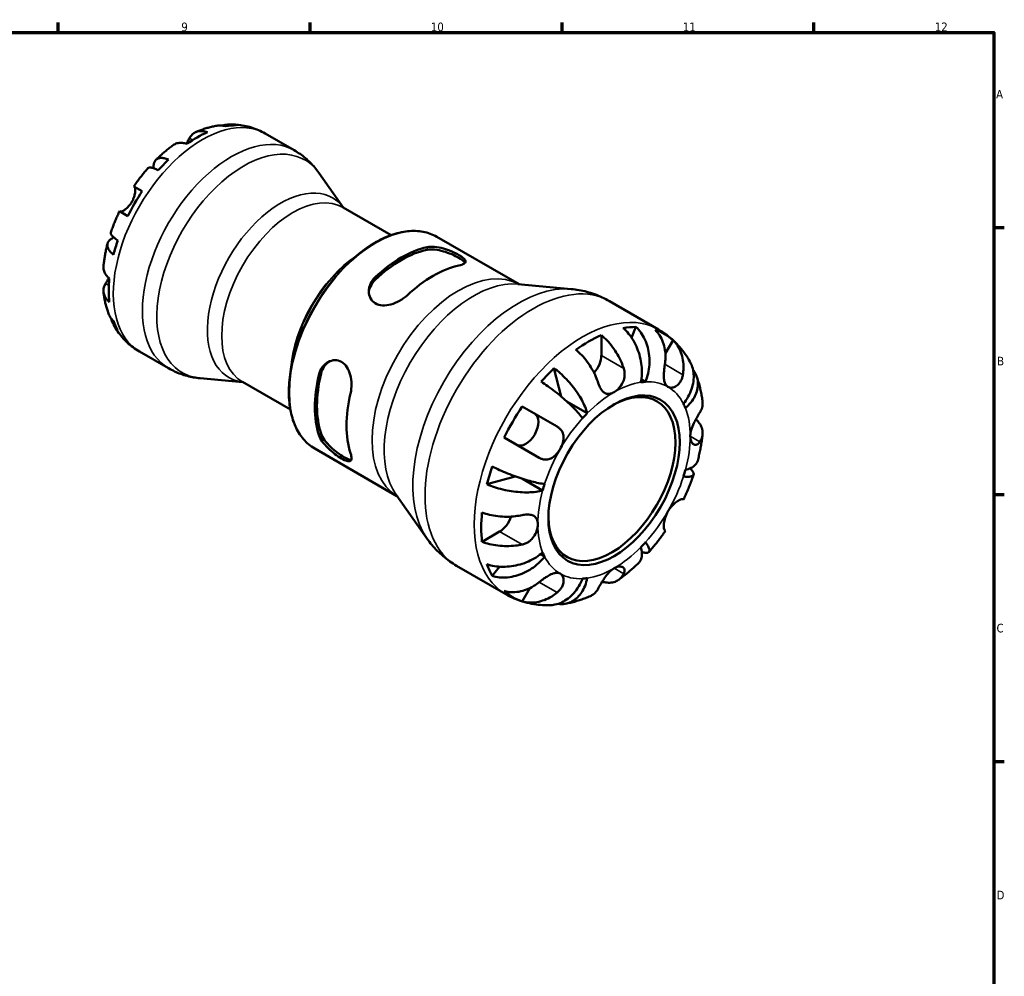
# Model space of a CAD drawing. Header units: millimetres. Extents: x 0 to 903, y -173 to 594.
# Tile 8 of 8: x 550 to 824, y 312 to 578. Entities that reach past the tile are written whole.
import ezdxf

# ---------------------------------------------------------------- set-up
doc = ezdxf.new("R2010")
doc.units = ezdxf.units.MM
for name, color, linetype, lineweight in [('Border (ANSI)', 7, 'Continuous', 70), ('Visible (ANSI)', 7, 'Continuous', 50), ('Visible Narrow (ANSI)', 7, 'Continuous', 35)]:
    doc.layers.add(name, color=color, linetype=linetype, lineweight=lineweight)
doc.styles.add('Note Text (ANSI)', font='tahoma.ttf')

# ---------------------------------------------------------------- blocks, each defined once
blk = doc.blocks.new('Borders Default Border')
at = {"layer": 'Border (ANSI)'}
for p, q in [((560.67, 574), (560.67, 576.8)), ((630.75, 574), (630.75, 576.8)), ((700.83, 574), (700.83, 576.8)), ((770.92, 574), (770.92, 576.8)), ((821, 519.75), (823.8, 519.75)), ((821, 445.5), (823.8, 445.5)), ((821, 371.25), (823.8, 371.25))]:
    blk.add_line(p, q, dxfattribs=at)
at = {"layer": 'Border (ANSI)', "flags": 128}
blk.add_lwpolyline([(20, 20), (20, 574), (821, 574), (821, 20), (20, 20)], dxfattribs=at)
at = {"layer": 'Border (ANSI)', "color": 5, "true_color": 0x0000ff, "char_height": 2.4, "attachment_point": 7, "style": 'Note Text (ANSI)'}
for s, insert in [('9', (594.92, 574.35)), ('10', (664.35, 574.35)), ('11', (734.43, 574.4)), ('12', (804.52, 574.4)), ('A', (821.58, 555.68)), ('B', (821.87, 481.43)), ('C', (821.71, 407.13)), ('D', (821.72, 332.93))]:
    blk.add_mtext(s, dxfattribs=dict(at, insert=insert))

msp = doc.modelspace()

# ---------------------------------------------------------------- linework, layer by layer
at = {"layer": 'Visible (ANSI)'}
for p, q in [((618.25, 545.95), (626.36, 541.26)), ((640.04, 525.28), (633.15, 535.04)), ((581.72, 531.24), (584.05, 529.9)), ((580.05, 522.97), (577.72, 524.31)), ((639.95, 525.33), (653.26, 517.65)), ((666.02, 517.21), (688.91, 504)), ((641.12, 509.85), (643.61, 511.92)), ((688.55, 504.03), (703.36, 502.67)), ((714.02, 499.31), (727.71, 491.41)), ((720.2, 489.09), (721.41, 492.15)), ((711.77, 489.88), (711.77, 484.2)), ((731.71, 488.47), (729.59, 484.8)), ((583.25, 485.33), (591.36, 480.64)), ((625.95, 483.57), (625.4, 480.38)), ((700.63, 472.76), (698.59, 480.67)), ((612.04, 476.79), (600.14, 477.88)), ((611.95, 476.84), (625.26, 469.16)), ((724.07, 476.87), (722.9, 477.54)), ((707.84, 468.12), (702.2, 471.38)), ((689.76, 470.02), (699.45, 464.43)), ((694.45, 455.77), (684.76, 461.36)), ((632.02, 458.32), (654.91, 445.11)), ((679.95, 448.39), (687.83, 450.58)), ((695.44, 446.65), (689.8, 449.91)), ((654.7, 445.41), (663.28, 433.25)), ((734.45, 444.22), (734.62, 444.12)), ((729.62, 435.46), (729.45, 435.56)), ((683.48, 435.21), (678.57, 432.37)), ((695.98, 428.22), (694.81, 428.9)), ((671.52, 425.7), (685.21, 417.8)), ((681.42, 422.89), (683.47, 425.46)), ((691.88, 419.48), (689.76, 415.81))]:
    msp.add_line(p, q, dxfattribs=at)
for centre, major_axis, start_param, end_param in [((599.34, 516.45), (17.4, 30.14), 0.330319, 0.455079), ((599.34, 516.45), (-17.4, -30.14), 3.811787, 4.042195), ((599.34, 516.45), (-17.4, -30.14), 4.25731, 4.38207), ((599.34, 516.45), (-17.4, -30.14), 4.597185, 4.827593), ((599.34, 516.45), (-17.4, -30.14), 5.042708, 5.167468), ((656.1, 483.68), (17, 29.44), 0.480706, 1.090091), ((656.1, 483.68), (16.57, 28.71), 0.472631, 1.098165), ((664.94, 478.58), (-17, -29.44), 3.622298, 4.231683), ((599.34, 516.45), (-17.4, -30.14), 5.382583, 5.612991), ((599.34, 516.45), (-17.4, -30.14), 5.828106, 5.952867), ((708.23, 453.58), (21.12, 36.59), 0.328477, 0.456922), ((708.23, 453.58), (21.12, 36.59), 6.164557, 6.401814), ((708.23, 453.58), (21.12, 36.59), 0.66677, 0.904027), ((708.23, 482.16), (-2.5, -4.33), 1.228132, 2.356194), ((708.23, 453.58), (21.12, 36.59), 1.113875, 1.24232), ((656.1, 483.68), (17, 29.44), 2.051502, 2.660887), ((656.1, 483.68), (16.57, 28.71), 2.043428, 2.668961), ((715.3, 449.5), (15, 25.98), 0.35936, 0.426039), ((714.7, 449.85), (12.5, 21.65), 2.373053, 7.051725), ((664.94, 478.58), (-17, -29.44), 5.193094, 5.80248), ((708.23, 453.58), (21.12, 36.59), 1.452168, 1.689425), ((715.3, 449.5), (15, 25.98), 5.857147, 5.923826), ((690.73, 463.69), (2.5, 4.33), 3.141593, 6.283185), ((715.3, 449.5), (-15, -25.98), 4.28635, 4.353029), ((708.23, 453.58), (21.12, 36.59), 1.899273, 2.027718), ((715.3, 449.5), (15, 25.98), 5.071749, 5.138428), ((715.3, 449.5), (-15, -25.98), 5.071749, 5.138428), ((708.23, 453.58), (21.12, 36.59), 2.237566, 2.474823), ((683.48, 439.29), (-2.5, -4.33), 0.785398, 1.91346), ((715.3, 449.5), (15, 25.98), 4.28635, 4.353029), ((715.3, 449.5), (-15, -25.98), 5.857147, 5.923826), ((708.23, 453.58), (-21.12, -36.59), 5.826264, 5.954709), ((715.3, 449.5), (-15, -25.98), 0.35936, 0.426039), ((708.23, 453.58), (-21.12, -36.59), 6.164557, 6.401814)]:
    msp.add_ellipse(centre, major_axis=major_axis, ratio=0.57735, start_param=start_param, end_param=end_param, dxfattribs=at)
msp.add_ellipse((715.3, 449.5), major_axis=(12.92, 22.39), ratio=0.57735, dxfattribs=at)
for points, knots in [([(604.79, 548.11), (604.38, 548.04), (603.97, 547.96), (603.17, 547.77), (602.78, 547.67), (601.99, 547.45), (601.6, 547.32), (600.83, 547.07), (600.45, 546.93), (599.69, 546.64), (599.31, 546.48), (598.94, 546.32)], [5.949885, 5.949885, 5.949885, 5.949885, 5.9919024, 5.9919024, 6.0339197, 6.0339197, 6.075937, 6.075937, 6.1179544, 6.1179544, 6.1599717, 6.1599717, 6.1599717, 6.1599717]), ([(607.32, 547.94), (606.84, 548.08), (606.36, 548.16), (605.56, 548.2), (605.17, 548.18), (604.79, 548.11)], [0.1897184, 0.1897184, 0.1897184, 0.1897184, 0.3698032, 0.3698032, 0.5227997, 0.5227997, 0.5227997, 0.5227997]), ([(606.43, 548.13), (606.65, 548.2), (606.88, 548.27), (607.63, 548.43), (608.17, 548.47), (609.13, 548.44), (609.65, 548.36), (610.15, 548.22)], [5.3089056, 5.3089056, 5.3089056, 5.3089056, 5.3879996, 5.3879996, 5.5733752, 5.5733752, 5.7538399, 5.7538399, 5.7538399, 5.7538399]), ([(618.25, 545.95), (617.64, 546.3), (617.01, 546.61), (615.73, 547.17), (615.07, 547.41), (613.74, 547.82), (613.07, 547.98), (611.72, 548.24), (611.04, 548.33), (609.69, 548.44), (609.02, 548.47), (608.35, 548.46)], [5.4977871, 5.4977871, 5.4977871, 5.4977871, 5.5641761, 5.5641761, 5.6305651, 5.6305651, 5.6969541, 5.6969541, 5.7633431, 5.7633431, 5.8297321, 5.8297321, 5.8297321, 5.8297321]), ([(597.19, 544.64), (597.33, 544.91), (597.51, 545.17), (597.97, 545.71), (598.28, 545.96), (598.9, 546.32), (599.26, 546.47), (600.05, 546.62), (600.48, 546.63), (601.27, 546.56), (601.71, 546.46), (602.16, 546.31)], [4.9026455, 4.9026455, 4.9026455, 4.9026455, 5.0422468, 5.0422468, 5.2285509, 5.2285509, 5.4138058, 5.4138058, 5.5990607, 5.5990607, 5.7786017, 5.7786017, 5.7786017, 5.7786017]), ([(592.65, 542.69), (592.31, 542.45), (591.98, 542.2), (591.32, 541.69), (590.99, 541.43), (590.35, 540.89), (590.03, 540.62), (589.39, 540.06), (589.08, 539.78), (588.46, 539.2), (588.15, 538.91), (587.85, 538.61)], [0.1266578, 0.1266578, 0.1266578, 0.1266578, 0.169193, 0.169193, 0.2117282, 0.2117282, 0.2542634, 0.2542634, 0.2967987, 0.2967987, 0.3393339, 0.3393339, 0.3393339, 0.3393339]), ([(596.51, 543.04), (596.06, 543.2), (595.61, 543.29), (594.82, 543.37), (594.4, 543.36), (593.61, 543.2), (593.24, 543.06), (592.84, 542.82), (592.74, 542.76), (592.65, 542.69)], [0.1897242, 0.1897242, 0.1897242, 0.1897242, 0.3692652, 0.3692652, 0.5545201, 0.5545201, 0.7397751, 0.7397751, 0.7962121, 0.7962121, 0.7962121, 0.7962121]), ([(596.32, 543.1), (596.4, 543.23), (596.47, 543.35), (596.66, 543.67), (596.76, 543.86), (596.97, 544.23), (597.06, 544.4), (597.16, 544.59), (597.17, 544.61), (597.19, 544.64)], [-2.3516268, -2.3516268, -2.3516268, -2.3516268, -2.3051939, -2.3051939, -2.2261755, -2.2261755, -2.1445049, -2.1445049, -2.1308178, -2.1308178, -2.1308178, -2.1308178]), ([(633.15, 535.04), (632.8, 535.53), (632.44, 536.01), (631.66, 536.94), (631.24, 537.39), (630.38, 538.27), (629.92, 538.69), (628.97, 539.5), (628.47, 539.88), (627.44, 540.61), (626.91, 540.95), (626.36, 541.26)], [5.2374919, 5.2374919, 5.2374919, 5.2374919, 5.289551, 5.289551, 5.34161, 5.34161, 5.3936691, 5.3936691, 5.4457281, 5.4457281, 5.4977871, 5.4977871, 5.4977871, 5.4977871]), ([(587.25, 536.26), (587.24, 536.34), (587.23, 536.41), (587.2, 536.89), (587.23, 537.26), (587.36, 537.85), (587.48, 538.14), (587.81, 538.61), (588.03, 538.79), (588.49, 539.03), (588.78, 539.12), (589.44, 539.18), (589.8, 539.15), (590.52, 539.01), (590.93, 538.89), (591.36, 538.72)], [4.611125, 4.611125, 4.611125, 4.611125, 4.64574, 4.64574, 4.832098, 4.832098, 5.017749, 5.017749, 5.2034, 5.2034, 5.388581, 5.388581, 5.573762, 5.573762, 5.753847, 5.753847, 5.753847, 5.753847]), ([(585.65, 536.29), (585.37, 535.97), (585.09, 535.65), (584.54, 535), (584.27, 534.67), (583.74, 534), (583.48, 533.67), (582.96, 532.99), (582.71, 532.64), (582.21, 531.95), (581.96, 531.6), (581.72, 531.24)], [0.445593, 0.445593, 0.445593, 0.445593, 0.4875117, 0.4875117, 0.5294305, 0.5294305, 0.5713492, 0.5713492, 0.6132679, 0.6132679, 0.6551866, 0.6551866, 0.6551866, 0.6551866]), ([(588.52, 535.73), (588.11, 535.93), (587.74, 536.08), (587.11, 536.31), (586.8, 536.4), (586.28, 536.48), (586.07, 536.48), (585.81, 536.41), (585.71, 536.36), (585.65, 536.29)], [0.1897184, 0.1897184, 0.1897184, 0.1897184, 0.3698032, 0.3698032, 0.5549844, 0.5549844, 0.7401655, 0.7401655, 0.8762935, 0.8762935, 0.8762935, 0.8762935]), ([(581.18, 526.94), (581.33, 527.19), (581.46, 527.46), (581.69, 528.01), (581.79, 528.3), (581.97, 528.97), (582.04, 529.35), (582.1, 530), (582.1, 530.28), (582.07, 530.66), (582.04, 530.79), (581.99, 531), (581.95, 531.07), (581.89, 531.14), (581.88, 531.15), (581.86, 531.16)], [0, 0, 0, 0, 0.0888491, 0.0888491, 0.1837965, 0.1837965, 0.314197, 0.314197, 0.4378467, 0.4378467, 0.5241128, 0.5241128, 0.6076526, 0.6076526, 0.6434969, 0.6434969, 0.6434969, 0.6434969]), ([(577.86, 524.23), (577.88, 524.22), (577.9, 524.21), (578, 524.2), (578.08, 524.21), (578.29, 524.26), (578.42, 524.31), (578.78, 524.48), (579.02, 524.63), (579.6, 525.05), (579.94, 525.34), (580.6, 526.06), (580.91, 526.48), (581.18, 526.94)], [-0.644345, -0.644345, -0.644345, -0.644345, -0.6030859, -0.6030859, -0.5200799, -0.5200799, -0.4327391, -0.4327391, -0.3100066, -0.3100066, -0.15869, -0.15869, 0, 0, 0, 0]), ([(577.72, 524.31), (577.53, 523.93), (577.35, 523.54), (577, 522.76), (576.83, 522.37), (576.5, 521.58), (576.34, 521.18), (576.03, 520.39), (575.88, 519.99), (575.59, 519.19), (575.45, 518.79), (575.31, 518.39)], [0.9156097, 0.9156097, 0.9156097, 0.9156097, 0.9575284, 0.9575284, 0.9994471, 0.9994471, 1.0413659, 1.0413659, 1.0832846, 1.0832846, 1.1252033, 1.1252033, 1.1252033, 1.1252033]), ([(575.31, 518.39), (575.28, 518.3), (575.28, 518.19), (575.36, 517.93), (575.46, 517.74), (575.8, 517.33), (576.03, 517.11), (576.54, 516.68), (576.86, 516.43), (577.23, 516.18)], [5.0672718, 5.0672718, 5.0672718, 5.0672718, 5.2033998, 5.2033998, 5.388581, 5.388581, 5.5737621, 5.5737621, 5.753847, 5.753847, 5.753847, 5.753847]), ([(666.02, 517.21), (664.85, 517.89), (663.57, 518.36), (660.82, 518.87), (659.36, 518.92), (656.34, 518.58), (654.78, 518.21), (651.6, 517.05), (649.98, 516.28), (646.77, 514.36), (645.17, 513.22), (643.61, 511.92)], [5.497787, 5.497787, 5.497787, 5.497787, 5.698242, 5.698242, 5.898696, 5.898696, 6.099151, 6.099151, 6.299606, 6.299606, 6.50006, 6.50006, 6.50006, 6.50006]), ([(574.4, 515.32), (574.3, 514.91), (574.19, 514.5), (574, 513.67), (573.92, 513.26), (573.75, 512.43), (573.68, 512.02), (573.54, 511.19), (573.47, 510.78), (573.36, 509.95), (573.31, 509.54), (573.27, 509.12)], [1.2314624, 1.2314624, 1.2314624, 1.2314624, 1.2739977, 1.2739977, 1.3165329, 1.3165329, 1.3590681, 1.3590681, 1.4016033, 1.4016033, 1.4441385, 1.4441385, 1.4441385, 1.4441385]), ([(576.06, 512.23), (575.7, 512.52), (575.39, 512.81), (574.91, 513.36), (574.7, 513.67), (574.43, 514.27), (574.36, 514.56), (574.34, 515.08), (574.39, 515.36), (574.63, 515.88), (574.82, 516.12), (575.27, 516.53), (575.57, 516.74), (576, 516.95), (576.07, 516.99), (576.14, 517.02)], [0.189726, 0.189726, 0.189726, 0.189726, 0.37019, 0.37019, 0.555566, 0.555566, 0.740942, 0.740942, 0.926399, 0.926399, 1.111857, 1.111857, 1.29802, 1.29802, 1.332447, 1.332447, 1.332447, 1.332447]), ([(663.31, 514.33), (663.89, 514.45), (664.61, 514.48), (666.18, 514.34), (667.03, 514.16), (668.58, 513.73), (669.39, 513.44), (670.9, 512.81), (671.6, 512.46), (672.15, 512.14), (672.72, 511.81), (673.2, 511.47), (673.83, 510.86), (673.98, 510.59), (673.98, 510.12), (673.83, 509.89), (673.19, 509.51), (672.71, 509.34), (672.15, 509.22)], [-0.981712, -0.981712, -0.981712, -0.981712, -0.727327, -0.727327, -0.472941, -0.472941, -0.236471, -0.236471, 0, 0, 0, 0.24162, 0.24162, 0.483241, 0.483241, 0.732507, 0.732507, 0.981774, 0.981774, 0.981774, 0.981774]), ([(663.31, 513.6), (663.89, 513.71), (664.61, 513.74), (666.18, 513.58), (667.03, 513.4), (668.58, 512.95), (669.39, 512.66), (670.9, 512.01), (671.6, 511.66), (672.15, 511.34), (672.72, 511.01), (673.21, 510.68), (673.66, 510.24), (673.77, 510.11), (673.85, 509.99)], [-0.984147, -0.984147, -0.984147, -0.984147, -0.728637, -0.728637, -0.473127, -0.473127, -0.236564, -0.236564, 0, 0, 0, 0.242026, 0.242026, 0.352225, 0.352225, 0.352225, 0.352225]), ([(573.27, 509.12), (573.26, 509.01), (573.25, 508.9), (573.25, 508.43), (573.31, 508.04), (573.57, 507.28), (573.77, 506.91), (574.23, 506.26), (574.53, 505.92), (574.89, 505.61)], [5.1721121, 5.1721121, 5.1721121, 5.1721121, 5.2285491, 5.2285491, 5.4138041, 5.4138041, 5.599059, 5.599059, 5.7785999, 5.7785999, 5.7785999, 5.7785999]), ([(574.89, 499.07), (574.53, 499.39), (574.23, 499.72), (573.77, 500.37), (573.57, 500.75), (573.31, 501.51), (573.25, 501.9), (573.25, 502.61), (573.31, 503.01), (573.55, 503.68), (573.69, 503.96), (573.85, 504.22)], [0.1897242, 0.1897242, 0.1897242, 0.1897242, 0.3692652, 0.3692652, 0.5545201, 0.5545201, 0.7397751, 0.7397751, 0.9260791, 0.9260791, 1.0656804, 1.0656804, 1.0656804, 1.0656804]), ([(573.85, 504.22), (573.93, 504.34), (574.01, 504.47), (574.17, 504.74), (574.26, 504.88), (574.45, 505.21), (574.56, 505.4), (574.7, 505.65), (574.72, 505.69), (574.75, 505.74)], [-0.6479836, -0.6479836, -0.6479836, -0.6479836, -0.5812922, -0.5812922, -0.5195743, -0.5195743, -0.4431699, -0.4431699, -0.427291, -0.427291, -0.427291, -0.427291]), ([(657.73, 500.89), (657.16, 500.36), (656.44, 499.83), (654.87, 498.95), (654.02, 498.6), (652.46, 498.2), (651.65, 498.09), (650.15, 498.18), (649.45, 498.39), (648.32, 499.04), (647.84, 499.53), (647.21, 500.7), (647.06, 501.38), (647.06, 502.7), (647.21, 503.43), (647.85, 504.82), (648.33, 505.47), (648.89, 506)], [0.954736, 0.954736, 0.954736, 0.954736, 1.209122, 1.209122, 1.463507, 1.463507, 1.699978, 1.699978, 1.936448, 1.936448, 2.178069, 2.178069, 2.419689, 2.419689, 2.668955, 2.668955, 2.918222, 2.918222, 2.918222, 2.918222]), ([(647.08, 501.65), (647.12, 502.21), (647.27, 502.81), (647.85, 504.08), (648.33, 504.74), (648.89, 505.27)], [2.4708646, 2.4708646, 2.4708646, 2.4708646, 2.6737317, 2.6737317, 2.9238144, 2.9238144, 2.9238144, 2.9238144]), ([(573.27, 501.86), (573.32, 501.46), (573.37, 501.06), (573.5, 500.25), (573.57, 499.85), (573.73, 499.06), (573.82, 498.66), (574.02, 497.86), (574.13, 497.47), (574.37, 496.68), (574.5, 496.29), (574.64, 495.9)], [1.6940099, 1.6940099, 1.6940099, 1.6940099, 1.7360273, 1.7360273, 1.7780446, 1.7780446, 1.8200619, 1.8200619, 1.8620793, 1.8620793, 1.9040966, 1.9040966, 1.9040966, 1.9040966]), ([(714.02, 499.31), (713.36, 499.7), (712.68, 500.05), (711.29, 500.69), (710.58, 500.98), (709.16, 501.49), (708.43, 501.72), (706.99, 502.1), (706.26, 502.26), (704.81, 502.51), (704.08, 502.61), (703.36, 502.67)], [5.4977871, 5.4977871, 5.4977871, 5.4977871, 5.5498462, 5.5498462, 5.6019052, 5.6019052, 5.6539643, 5.6539643, 5.7060233, 5.7060233, 5.7580823, 5.7580823, 5.7580823, 5.7580823]), ([(574.64, 495.9), (574.78, 495.54), (574.95, 495.19), (575.39, 494.52), (575.7, 494.14), (576.06, 493.8)], [5.4207453, 5.4207453, 5.4207453, 5.4207453, 5.5733749, 5.5733749, 5.7538395, 5.7538395, 5.7538395, 5.7538395]), ([(577.23, 491.2), (576.86, 491.57), (576.54, 491.97), (576.03, 492.79), (575.8, 493.28), (575.56, 494.01), (575.5, 494.24), (575.45, 494.47)], [0.1897184, 0.1897184, 0.1897184, 0.1897184, 0.3698032, 0.3698032, 0.5549844, 0.5549844, 0.6346457, 0.6346457, 0.6346457, 0.6346457]), ([(576.13, 492.65), (576.45, 492.06), (576.81, 491.49), (577.58, 490.38), (578, 489.84), (578.89, 488.8), (579.37, 488.3), (580.39, 487.35), (580.93, 486.9), (582.05, 486.06), (582.64, 485.68), (583.25, 485.33)], [2.0242495, 2.0242495, 2.0242495, 2.0242495, 2.0906385, 2.0906385, 2.1570275, 2.1570275, 2.2234165, 2.2234165, 2.2898055, 2.2898055, 2.3561945, 2.3561945, 2.3561945, 2.3561945]), ([(722.76, 476.74), (722.9, 477.43), (723, 478.22), (723.06, 479.84), (723.02, 480.66), (722.86, 482.18), (722.71, 483.02), (722.3, 484.65), (722.03, 485.45), (721.45, 486.88), (721.09, 487.63), (720.27, 489.03), (719.81, 489.69), (718.92, 490.78), (718.41, 491.32), (717.87, 491.8)], [5.574057, 5.574057, 5.574057, 5.574057, 5.806958, 5.806958, 6.039859, 6.039859, 6.271894, 6.271894, 6.503929, 6.503929, 6.7354, 6.7354, 6.96687, 6.96687, 7.191998, 7.191998, 7.191998, 7.191998]), ([(721.41, 492.15), (721.92, 491.67), (722.38, 491.13), (723.17, 490.02), (723.56, 489.36), (724.21, 487.93), (724.47, 487.18), (724.85, 485.73), (725, 484.92), (725.16, 483.26), (725.17, 482.41), (725.07, 480.87), (724.96, 480.02), (724.6, 478.38), (724.35, 477.57), (724.07, 476.87)], [0.237148, 0.237148, 0.237148, 0.237148, 0.462275, 0.462275, 0.693746, 0.693746, 0.925216, 0.925216, 1.157252, 1.157252, 1.389287, 1.389287, 1.622188, 1.622188, 1.855089, 1.855089, 1.855089, 1.855089]), ([(729.45, 481.75), (729.54, 482.32), (729.6, 482.93), (729.64, 484.33), (729.58, 485.12), (729.36, 486.51), (729.17, 487.25), (728.65, 488.63), (728.32, 489.28), (727.62, 490.36), (727.19, 490.89), (726.71, 491.36)], [6.135047, 6.135047, 6.135047, 6.135047, 6.308473, 6.308473, 6.54145, 6.54145, 6.773023, 6.773023, 7.004596, 7.004596, 7.228936, 7.228936, 7.228936, 7.228936]), ([(736.41, 482.49), (736.02, 483.2), (735.58, 483.9), (734.64, 485.25), (734.13, 485.91), (733.03, 487.18), (732.45, 487.79), (731.2, 488.94), (730.55, 489.49), (729.17, 490.51), (728.46, 490.98), (727.71, 491.41)], [5.1676951, 5.1676951, 5.1676951, 5.1676951, 5.2337135, 5.2337135, 5.2997319, 5.2997319, 5.3657503, 5.3657503, 5.4317687, 5.4317687, 5.4977871, 5.4977871, 5.4977871, 5.4977871]), ([(711.77, 489.88), (712.33, 489.42), (712.88, 488.9), (713.87, 487.85), (714.4, 487.22), (715.39, 485.88), (715.85, 485.17), (716.62, 483.83), (717.01, 483.08), (717.59, 481.74), (717.8, 481.16), (717.98, 480.61)], [0.237156, 0.237156, 0.237156, 0.237156, 0.461497, 0.461497, 0.693069, 0.693069, 0.924642, 0.924642, 1.157619, 1.157619, 1.331045, 1.331045, 1.331045, 1.331045]), ([(731.71, 488.47), (732.19, 488), (732.62, 487.47), (733.32, 486.39), (733.65, 485.74), (734.17, 484.36), (734.36, 483.63), (734.58, 482.23), (734.64, 481.44), (734.6, 480.04), (734.54, 479.44), (734.45, 478.86)], [0.237156, 0.237156, 0.237156, 0.237156, 0.461497, 0.461497, 0.693069, 0.693069, 0.924642, 0.924642, 1.157619, 1.157619, 1.331045, 1.331045, 1.331045, 1.331045]), ([(710.91, 476.53), (710.73, 477.08), (710.51, 477.65), (709.94, 478.99), (709.55, 479.75), (708.78, 481.09), (708.32, 481.8), (707.33, 483.14), (706.8, 483.76), (705.81, 484.81), (705.26, 485.33), (704.69, 485.79)], [6.135047, 6.135047, 6.135047, 6.135047, 6.308473, 6.308473, 6.54145, 6.54145, 6.773023, 6.773023, 7.004596, 7.004596, 7.228936, 7.228936, 7.228936, 7.228936]), ([(633.17, 478.77), (633.35, 479.53), (633.68, 480.28), (634.59, 481.54), (635.16, 482.05), (636.32, 482.69), (636.97, 482.88), (638.27, 482.91), (638.92, 482.73), (639.48, 482.41), (640.04, 482.09), (640.56, 481.58), (641.4, 480.33), (641.71, 479.57), (642.13, 478.02), (642.26, 477.11), (642.28, 475.32), (642.19, 474.43), (642.01, 473.66)], [-0.981712, -0.981712, -0.981712, -0.981712, -0.727327, -0.727327, -0.472941, -0.472941, -0.236471, -0.236471, 0, 0, 0, 0.236471, 0.236471, 0.472941, 0.472941, 0.727327, 0.727327, 0.981712, 0.981712, 0.981712, 0.981712]), ([(633.8, 479.13), (633.98, 479.9), (634.32, 480.66), (635.14, 481.78), (635.57, 482.19), (636.03, 482.51)], [-0.9841473, -0.9841473, -0.9841473, -0.9841473, -0.7286373, -0.7286373, -0.5309473, -0.5309473, -0.5309473, -0.5309473]), ([(734.62, 470.78), (735.09, 471.37), (735.55, 472.05), (736.33, 473.46), (736.65, 474.18), (737.1, 475.52), (737.28, 476.26), (737.48, 477.72), (737.49, 478.44), (737.39, 479.72), (737.26, 480.4), (736.88, 481.56), (736.66, 482.05), (736.41, 482.49)], [5.574058, 5.574058, 5.574058, 5.574058, 5.806958, 5.806958, 6.039859, 6.039859, 6.271894, 6.271894, 6.50393, 6.50393, 6.7354, 6.7354, 6.92062, 6.92062, 6.92062, 6.92062]), ([(591.36, 480.64), (591.91, 480.33), (592.47, 480.04), (593.61, 479.51), (594.19, 479.27), (595.37, 478.85), (595.96, 478.66), (597.16, 478.35), (597.75, 478.22), (598.95, 478.01), (599.55, 477.93), (600.14, 477.88)], [2.3561945, 2.3561945, 2.3561945, 2.3561945, 2.4082535, 2.4082535, 2.4603126, 2.4603126, 2.5123716, 2.5123716, 2.5644307, 2.5644307, 2.6164897, 2.6164897, 2.6164897, 2.6164897]), ([(625.4, 480.38), (625.05, 478.38), (624.86, 476.42), (624.81, 472.68), (624.95, 470.89), (625.54, 467.56), (625.99, 466.02), (627.22, 463.24), (627.98, 462), (629.8, 459.88), (630.85, 459), (632.02, 458.32)], [1.353921, 1.353921, 1.353921, 1.353921, 1.554376, 1.554376, 1.754831, 1.754831, 1.955285, 1.955285, 2.15574, 2.15574, 2.356194, 2.356194, 2.356194, 2.356194]), ([(698.59, 480.67), (699.19, 480.23), (699.79, 479.74), (700.88, 478.76), (701.48, 478.19), (702.64, 476.97), (703.19, 476.33), (704.16, 475.14), (704.66, 474.47), (705.57, 473.12), (705.98, 472.44), (706.65, 471.21), (706.97, 470.55), (707.5, 469.27), (707.7, 468.66), (707.84, 468.12)], [0.237148, 0.237148, 0.237148, 0.237148, 0.462275, 0.462275, 0.693746, 0.693746, 0.925216, 0.925216, 1.157252, 1.157252, 1.389287, 1.389287, 1.622188, 1.622188, 1.855089, 1.855089, 1.855089, 1.855089]), ([(717.98, 480.61), (718.07, 480.35), (718.13, 480.09), (718.22, 479.58), (718.24, 479.33), (718.25, 478.77), (718.23, 478.46), (718.09, 477.61), (717.92, 477.08), (717.41, 476.03), (717.05, 475.53), (716.23, 474.64), (715.77, 474.27), (715.3, 474)], [-0.8100856, -0.8100856, -0.8100856, -0.8100856, -0.7245089, -0.7245089, -0.6472326, -0.6472326, -0.5520436, -0.5520436, -0.3853317, -0.3853317, -0.198496, -0.198496, 0, 0, 0, 0]), ([(730.3, 475.48), (730.12, 475.59), (729.96, 475.73), (729.67, 476.08), (729.54, 476.31), (729.31, 476.91), (729.23, 477.32), (729.15, 478.22), (729.15, 478.7), (729.19, 479.54), (729.21, 479.89), (729.29, 480.6), (729.33, 480.94), (729.4, 481.44), (729.42, 481.59), (729.45, 481.75)], [0, 0, 0, 0, 0.1100131, 0.1100131, 0.2275687, 0.2275687, 0.3904126, 0.3904126, 0.544591, 0.544591, 0.6521966, 0.6521966, 0.7565069, 0.7565069, 0.8045492, 0.8045492, 0.8045492, 0.8045492]), ([(737.27, 480.2), (737.41, 480.03), (737.53, 479.86), (737.94, 479.22), (738.2, 478.68), (738.55, 477.55), (738.64, 476.95), (738.66, 475.85), (738.6, 475.24), (738.3, 474.02), (738.06, 473.41), (737.5, 472.31), (737.12, 471.71), (736.22, 470.58), (735.69, 470.05), (735.16, 469.58)], [0.378145, 0.378145, 0.378145, 0.378145, 0.462275, 0.462275, 0.693746, 0.693746, 0.925216, 0.925216, 1.157252, 1.157252, 1.389287, 1.389287, 1.622188, 1.622188, 1.855089, 1.855089, 1.855089, 1.855089]), ([(706.53, 466.74), (706.26, 467.13), (705.9, 467.58), (705.07, 468.54), (704.6, 469.05), (703.67, 470), (703.12, 470.53), (701.95, 471.61), (701.34, 472.16), (700.17, 473.14), (699.52, 473.68), (698.19, 474.71), (697.52, 475.22), (696.32, 476.08), (695.68, 476.52), (695.05, 476.93)], [5.574057, 5.574057, 5.574057, 5.574057, 5.806958, 5.806958, 6.039859, 6.039859, 6.271894, 6.271894, 6.503929, 6.503929, 6.7354, 6.7354, 6.96687, 6.96687, 7.191998, 7.191998, 7.191998, 7.191998]), ([(734.45, 478.86), (734.42, 478.69), (734.39, 478.52), (734.27, 478.03), (734.16, 477.73), (733.9, 477.13), (733.74, 476.85), (733.29, 476.25), (733, 475.96), (732.28, 475.47), (731.85, 475.31), (731.03, 475.21), (730.63, 475.29), (730.3, 475.48)], [-0.805496, -0.805496, -0.805496, -0.805496, -0.7518334, -0.7518334, -0.6481158, -0.6481158, -0.5394234, -0.5394234, -0.3872333, -0.3872333, -0.1983436, -0.1983436, 0, 0, 0, 0]), ([(739.92, 471.32), (739.86, 471.8), (739.8, 472.28), (739.64, 473.23), (739.56, 473.7), (739.36, 474.65), (739.25, 475.12), (739.02, 476.06), (738.89, 476.53), (738.6, 477.46), (738.45, 477.93), (738.28, 478.39)], [4.8394639, 4.8394639, 4.8394639, 4.8394639, 4.8803484, 4.8803484, 4.9212329, 4.9212329, 4.9621174, 4.9621174, 5.0030019, 5.0030019, 5.0438864, 5.0438864, 5.0438864, 5.0438864]), ([(715.3, 474), (714.97, 473.81), (714.65, 473.67), (713.95, 473.5), (713.58, 473.49), (712.93, 473.66), (712.64, 473.81), (712.14, 474.23), (711.93, 474.48), (711.6, 474.97), (711.48, 475.18), (711.27, 475.6), (711.18, 475.81), (711.03, 476.2), (710.97, 476.36), (710.91, 476.53)], [0, 0, 0, 0, 0.1390422, 0.1390422, 0.3069836, 0.3069836, 0.4564017, 0.4564017, 0.5871552, 0.5871552, 0.6703659, 0.6703659, 0.7464548, 0.7464548, 0.8011292, 0.8011292, 0.8011292, 0.8011292]), ([(739.2, 468.36), (739.4, 468.69), (739.57, 469.04), (739.87, 469.88), (739.95, 470.37), (739.95, 470.98), (739.94, 471.15), (739.92, 471.32)], [6.1350469, 6.1350469, 6.1350469, 6.1350469, 6.3084728, 6.3084728, 6.5414503, 6.5414503, 6.6269912, 6.6269912, 6.6269912, 6.6269912]), ([(736.51, 461.75), (736.51, 462.08), (736.55, 462.43), (736.69, 463.19), (736.81, 463.6), (737.16, 464.61), (737.42, 465.2), (737.9, 466.15), (738.11, 466.52), (738.45, 467.12), (738.59, 467.37), (738.87, 467.83), (739, 468.04), (739.14, 468.28), (739.17, 468.32), (739.2, 468.36)], [-3.4720969, -3.4720969, -3.4720969, -3.4720969, -3.3496805, -3.3496805, -3.2160965, -3.2160965, -3.0223179, -3.0223179, -2.8891193, -2.8891193, -2.7895608, -2.7895608, -2.6865769, -2.6865769, -2.6629429, -2.6629429, -2.6629429, -2.6629429]), ([(738.08, 466.46), (738.45, 466.12), (738.76, 465.76), (739.3, 465), (739.55, 464.54), (739.88, 463.58), (739.95, 463.1), (739.95, 462.2), (739.87, 461.71), (739.57, 460.88), (739.4, 460.53), (739.2, 460.2)], [0.2682, 0.2682, 0.2682, 0.2682, 0.461497, 0.461497, 0.693069, 0.693069, 0.924642, 0.924642, 1.157619, 1.157619, 1.331045, 1.331045, 1.331045, 1.331045]), ([(699.45, 464.43), (699.58, 464.35), (699.71, 464.26), (700.07, 464), (700.29, 463.81), (700.67, 463.36), (700.83, 463.11), (701.13, 462.47), (701.23, 462.06), (701.3, 461.09), (701.23, 460.52), (700.9, 459.34), (700.63, 458.73), (700.3, 458.16)], [-0.805496, -0.805496, -0.805496, -0.805496, -0.7518334, -0.7518334, -0.6481158, -0.6481158, -0.5394234, -0.5394234, -0.3872333, -0.3872333, -0.1983436, -0.1983436, 0, 0, 0, 0]), ([(642.01, 457.01), (642.19, 456.45), (642.28, 455.95), (642.26, 455.2), (642.13, 454.95), (641.71, 454.74), (641.4, 454.74), (640.56, 454.98), (640.04, 455.23), (638.92, 455.87), (638.27, 456.3), (636.97, 457.29), (636.32, 457.85), (635.16, 458.98), (634.59, 459.63), (633.68, 460.91), (633.35, 461.55), (633.17, 462.11)], [0.954736, 0.954736, 0.954736, 0.954736, 1.209122, 1.209122, 1.463507, 1.463507, 1.699978, 1.699978, 1.936448, 1.936448, 2.172919, 2.172919, 2.40939, 2.40939, 2.663775, 2.663775, 2.91816, 2.91816, 2.91816, 2.91816]), ([(642.19, 455.16), (642.04, 455.16), (641.86, 455.19), (641.25, 455.38), (640.73, 455.62), (639.61, 456.27), (638.96, 456.7), (637.65, 457.68), (636.99, 458.24), (635.83, 459.36), (635.25, 460), (634.32, 461.28), (633.98, 461.92), (633.8, 462.47)], [1.587852, 1.587852, 1.587852, 1.587852, 1.703033, 1.703033, 1.939597, 1.939597, 2.176161, 2.176161, 2.412724, 2.412724, 2.668234, 2.668234, 2.923744, 2.923744, 2.923744, 2.923744]), ([(739.2, 460.2), (739.13, 460.09), (739.05, 459.98), (738.85, 459.75), (738.72, 459.63), (738.43, 459.45), (738.28, 459.39), (737.89, 459.34), (737.65, 459.39), (737.17, 459.69), (736.94, 459.97), (736.61, 460.73), (736.51, 461.21), (736.51, 461.75)], [-0.8003045, -0.8003045, -0.8003045, -0.8003045, -0.7390275, -0.7390275, -0.6431406, -0.6431406, -0.5387994, -0.5387994, -0.3855788, -0.3855788, -0.198052, -0.198052, 0, 0, 0, 0]), ([(738.58, 454.92), (738.71, 455.4), (738.82, 455.89), (739.05, 456.86), (739.15, 457.35), (739.35, 458.32), (739.44, 458.81), (739.6, 459.78), (739.68, 460.27), (739.81, 461.24), (739.87, 461.73), (739.92, 462.22)], [4.3748305, 4.3748305, 4.3748305, 4.3748305, 4.4161696, 4.4161696, 4.4575087, 4.4575087, 4.4988478, 4.4988478, 4.5401869, 4.5401869, 4.581526, 4.581526, 4.581526, 4.581526]), ([(700.3, 458.16), (700.12, 457.84), (699.92, 457.54), (699.46, 456.95), (699.21, 456.66), (698.57, 456.06), (698.17, 455.78), (697.35, 455.39), (696.94, 455.28), (696.23, 455.23), (695.94, 455.25), (695.36, 455.36), (695.09, 455.45), (694.69, 455.63), (694.57, 455.7), (694.45, 455.77)], [0, 0, 0, 0, 0.1100131, 0.1100131, 0.2275687, 0.2275687, 0.3904126, 0.3904126, 0.544591, 0.544591, 0.6521966, 0.6521966, 0.7565069, 0.7565069, 0.8045492, 0.8045492, 0.8045492, 0.8045492]), ([(735.16, 452.35), (735.69, 452.5), (736.22, 452.69), (737.12, 453.14), (737.5, 453.4), (738.06, 453.92), (738.3, 454.22), (738.5, 454.67), (738.55, 454.79), (738.58, 454.92)], [5.5740571, 5.5740571, 5.5740571, 5.5740571, 5.8069579, 5.8069579, 6.0398587, 6.0398587, 6.271894, 6.271894, 6.3589612, 6.3589612, 6.3589612, 6.3589612]), ([(681.42, 453.32), (682.09, 452.99), (682.79, 452.65), (684.14, 452.04), (684.91, 451.71), (686.47, 451.08), (687.26, 450.78), (688.7, 450.27), (689.48, 450), (691, 449.53), (691.73, 449.33), (693.02, 449), (693.7, 448.84), (694.94, 448.6), (695.51, 448.52), (695.98, 448.47)], [0.237148, 0.237148, 0.237148, 0.237148, 0.462275, 0.462275, 0.693746, 0.693746, 0.925216, 0.925216, 1.157252, 1.157252, 1.389287, 1.389287, 1.622188, 1.622188, 1.855089, 1.855089, 1.855089, 1.855089]), ([(736.41, 452.8), (736.66, 452.57), (736.88, 452.35), (737.26, 451.89), (737.39, 451.66), (737.49, 451.28), (737.48, 451.1), (737.28, 450.81), (737.1, 450.69), (736.65, 450.54), (736.33, 450.49), (735.55, 450.46), (735.09, 450.48), (734.62, 450.53)], [0.50758, 0.50758, 0.50758, 0.50758, 0.693746, 0.693746, 0.925216, 0.925216, 1.157252, 1.157252, 1.389287, 1.389287, 1.622188, 1.622188, 1.855089, 1.855089, 1.855089, 1.855089]), ([(734.62, 444.12), (734.84, 444.57), (735.05, 445.03), (735.46, 445.95), (735.66, 446.41), (736.05, 447.33), (736.24, 447.8), (736.6, 448.73), (736.78, 449.2), (737.12, 450.14), (737.28, 450.61), (737.44, 451.08)], [4.0615869, 4.0615869, 4.0615869, 4.0615869, 4.1022779, 4.1022779, 4.142969, 4.142969, 4.18366, 4.18366, 4.2243511, 4.2243511, 4.2650421, 4.2650421, 4.2650421, 4.2650421]), ([(695.44, 446.65), (694.91, 446.5), (694.28, 446.37), (692.91, 446.19), (692.17, 446.14), (690.77, 446.1), (689.98, 446.12), (688.36, 446.24), (687.53, 446.33), (686.01, 446.57), (685.18, 446.73), (683.55, 447.12), (682.75, 447.35), (681.36, 447.82), (680.63, 448.09), (679.95, 448.39)], [5.574057, 5.574057, 5.574057, 5.574057, 5.806958, 5.806958, 6.039859, 6.039859, 6.271894, 6.271894, 6.503929, 6.503929, 6.7354, 6.7354, 6.96687, 6.96687, 7.191998, 7.191998, 7.191998, 7.191998]), ([(730.3, 440.84), (730.48, 441.16), (730.69, 441.46), (731.14, 442.06), (731.39, 442.34), (732, 442.96), (732.36, 443.26), (733.03, 443.74), (733.33, 443.92), (733.76, 444.13), (733.92, 444.18), (734.18, 444.25), (734.28, 444.26), (734.4, 444.24), (734.42, 444.23), (734.45, 444.22)], [0, 0, 0, 0, 0.1100131, 0.1100131, 0.2275687, 0.2275687, 0.3904126, 0.3904126, 0.544591, 0.544591, 0.6521966, 0.6521966, 0.7565069, 0.7565069, 0.8045492, 0.8045492, 0.8045492, 0.8045492]), ([(678.57, 440.54), (679.25, 440.28), (679.97, 440.06), (681.38, 439.73), (682.19, 439.58), (683.84, 439.4), (684.68, 439.35), (686.23, 439.35), (687.08, 439.4), (688.53, 439.57), (689.13, 439.67), (689.7, 439.79)], [0.237156, 0.237156, 0.237156, 0.237156, 0.461497, 0.461497, 0.693069, 0.693069, 0.924642, 0.924642, 1.157619, 1.157619, 1.331045, 1.331045, 1.331045, 1.331045]), ([(689.7, 439.79), (689.9, 439.83), (690.09, 439.86), (690.58, 439.93), (690.87, 439.96), (691.45, 439.97), (691.73, 439.95), (692.39, 439.85), (692.73, 439.73), (693.37, 439.35), (693.63, 439.05), (694, 438.27), (694.09, 437.79), (694.09, 437.25)], [-0.8003045, -0.8003045, -0.8003045, -0.8003045, -0.7390275, -0.7390275, -0.6431406, -0.6431406, -0.5387994, -0.5387994, -0.3855788, -0.3855788, -0.198052, -0.198052, 0, 0, 0, 0]), ([(729.45, 435.56), (729.42, 435.57), (729.4, 435.6), (729.32, 435.69), (729.28, 435.79), (729.21, 436.06), (729.18, 436.23), (729.15, 436.72), (729.15, 437.06), (729.24, 437.95), (729.35, 438.5), (729.71, 439.66), (729.97, 440.27), (730.3, 440.84)], [-0.805496, -0.805496, -0.805496, -0.805496, -0.7518334, -0.7518334, -0.6481158, -0.6481158, -0.5394234, -0.5394234, -0.3872333, -0.3872333, -0.1983436, -0.1983436, 0, 0, 0, 0]), ([(694.09, 437.25), (694.09, 436.92), (694.05, 436.57), (693.9, 435.81), (693.79, 435.4), (693.38, 434.43), (693.06, 433.87), (692.36, 433.05), (692.04, 432.75), (691.42, 432.3), (691.14, 432.14), (690.55, 431.86), (690.24, 431.75), (689.85, 431.65), (689.77, 431.64), (689.7, 431.62)], [-3.4720969, -3.4720969, -3.4720969, -3.4720969, -3.3496805, -3.3496805, -3.2160965, -3.2160965, -3.0223179, -3.0223179, -2.8891193, -2.8891193, -2.7895608, -2.7895608, -2.6865769, -2.6865769, -2.6629429, -2.6629429, -2.6629429, -2.6629429]), ([(663.28, 433.25), (663.7, 432.66), (664.15, 432.08), (665.09, 430.95), (665.59, 430.4), (666.65, 429.34), (667.2, 428.83), (668.36, 427.85), (668.96, 427.38), (670.21, 426.5), (670.86, 426.09), (671.52, 425.7)], [2.0958993, 2.0958993, 2.0958993, 2.0958993, 2.1479583, 2.1479583, 2.2000174, 2.2000174, 2.2520764, 2.2520764, 2.3041354, 2.3041354, 2.3561945, 2.3561945, 2.3561945, 2.3561945]), ([(725, 429.54), (725.33, 429.91), (725.66, 430.29), (726.3, 431.05), (726.62, 431.44), (727.24, 432.22), (727.55, 432.62), (728.16, 433.42), (728.46, 433.82), (729.04, 434.63), (729.33, 435.05), (729.62, 435.46)], [3.5889395, 3.5889395, 3.5889395, 3.5889395, 3.6296306, 3.6296306, 3.6703216, 3.6703216, 3.7110127, 3.7110127, 3.7517037, 3.7517037, 3.7923948, 3.7923948, 3.7923948, 3.7923948]), ([(689.7, 431.62), (689.13, 431.5), (688.53, 431.4), (687.08, 431.23), (686.23, 431.19), (684.68, 431.19), (683.84, 431.23), (682.19, 431.42), (681.38, 431.56), (679.97, 431.9), (679.25, 432.11), (678.57, 432.37)], [6.135047, 6.135047, 6.135047, 6.135047, 6.308473, 6.308473, 6.54145, 6.54145, 6.773023, 6.773023, 7.004596, 7.004596, 7.228936, 7.228936, 7.228936, 7.228936]), ([(722.25, 426.63), (722.34, 426.72), (722.43, 426.82), (722.71, 427.22), (722.86, 427.58), (723.02, 428.33), (723.06, 428.78), (723, 429.79), (722.9, 430.34), (722.76, 430.88)], [1.0701847, 1.0701847, 1.0701847, 1.0701847, 1.1572518, 1.1572518, 1.3892871, 1.3892871, 1.6221879, 1.6221879, 1.8550887, 1.8550887, 1.8550887, 1.8550887]), ([(724.07, 432.26), (724.35, 431.87), (724.6, 431.48), (724.96, 430.79), (725.07, 430.49), (725.17, 430.02), (725.16, 429.81), (725, 429.49), (724.85, 429.39), (724.47, 429.3), (724.21, 429.29), (723.62, 429.39), (723.32, 429.47), (723, 429.57)], [5.574057, 5.574057, 5.574057, 5.574057, 5.806958, 5.806958, 6.039859, 6.039859, 6.271894, 6.271894, 6.503929, 6.503929, 6.7354, 6.7354, 6.921566, 6.921566, 6.921566, 6.921566]), ([(679.95, 426.13), (680.63, 425.9), (681.36, 425.73), (682.75, 425.5), (683.55, 425.43), (685.18, 425.43), (686.01, 425.49), (687.53, 425.7), (688.36, 425.87), (689.98, 426.32), (690.77, 426.61), (692.17, 427.23), (692.91, 427.62), (694.28, 428.48), (694.91, 428.96), (695.44, 429.42)], [0.237148, 0.237148, 0.237148, 0.237148, 0.462275, 0.462275, 0.693746, 0.693746, 0.925216, 0.925216, 1.157252, 1.157252, 1.389287, 1.389287, 1.622188, 1.622188, 1.855089, 1.855089, 1.855089, 1.855089]), ([(695.98, 428.22), (695.51, 427.63), (694.94, 427.01), (693.7, 425.87), (693.02, 425.35), (691.73, 424.5), (691, 424.08), (689.48, 423.39), (688.7, 423.11), (687.26, 422.72), (686.47, 422.57), (684.91, 422.42), (684.14, 422.43), (682.79, 422.55), (682.09, 422.68), (681.42, 422.89)], [5.574057, 5.574057, 5.574057, 5.574057, 5.806958, 5.806958, 6.039859, 6.039859, 6.271894, 6.271894, 6.503929, 6.503929, 6.7354, 6.7354, 6.96687, 6.96687, 7.191998, 7.191998, 7.191998, 7.191998]), ([(710.91, 419.37), (710.98, 419.49), (711.04, 419.62), (711.23, 419.95), (711.35, 420.18), (711.63, 420.67), (711.78, 420.94), (712.2, 421.63), (712.47, 422.06), (713.13, 422.99), (713.52, 423.48), (714.37, 424.36), (714.83, 424.74), (715.3, 425.01)], [-0.8003045, -0.8003045, -0.8003045, -0.8003045, -0.7390275, -0.7390275, -0.6431406, -0.6431406, -0.5387994, -0.5387994, -0.3855788, -0.3855788, -0.198052, -0.198052, 0, 0, 0, 0]), ([(715.3, 425.01), (715.59, 425.17), (715.88, 425.3), (716.46, 425.47), (716.75, 425.5), (717.4, 425.47), (717.71, 425.35), (718.08, 425), (718.18, 424.83), (718.25, 424.48), (718.26, 424.31), (718.2, 423.96), (718.14, 423.78), (718.03, 423.54), (718.01, 423.5), (717.98, 423.46)], [-3.4720969, -3.4720969, -3.4720969, -3.4720969, -3.3496805, -3.3496805, -3.2160965, -3.2160965, -3.0223179, -3.0223179, -2.8891193, -2.8891193, -2.7895608, -2.7895608, -2.6865769, -2.6865769, -2.6629429, -2.6629429, -2.6629429, -2.6629429]), ([(716.6, 421.82), (716.99, 422.11), (717.39, 422.4), (718.16, 423.01), (718.55, 423.32), (719.31, 423.95), (719.69, 424.27), (720.43, 424.92), (720.8, 425.26), (721.53, 425.94), (721.89, 426.28), (722.25, 426.63)], [3.2724556, 3.2724556, 3.2724556, 3.2724556, 3.3137947, 3.3137947, 3.3551338, 3.3551338, 3.3964729, 3.3964729, 3.437812, 3.437812, 3.4791511, 3.4791511, 3.4791511, 3.4791511]), ([(694.45, 421.12), (694.58, 421.23), (694.72, 421.34), (695.13, 421.66), (695.41, 421.87), (695.98, 422.28), (696.28, 422.49), (696.98, 422.94), (697.39, 423.16), (698.27, 423.57), (698.72, 423.71), (699.58, 423.78), (699.97, 423.71), (700.3, 423.52)], [-0.805496, -0.805496, -0.805496, -0.805496, -0.7518334, -0.7518334, -0.6481158, -0.6481158, -0.5394234, -0.5394234, -0.3872333, -0.3872333, -0.1983436, -0.1983436, 0, 0, 0, 0]), ([(697.28, 414.72), (697.79, 414.73), (698.33, 414.78), (699.52, 415.04), (700.17, 415.26), (701.34, 415.82), (701.95, 416.19), (703.12, 417.08), (703.67, 417.61), (704.6, 418.67), (705.07, 419.31), (705.9, 420.69), (706.26, 421.43), (706.53, 422.13)], [0.508527, 0.508527, 0.508527, 0.508527, 0.693746, 0.693746, 0.925216, 0.925216, 1.157252, 1.157252, 1.389287, 1.389287, 1.622188, 1.622188, 1.855089, 1.855089, 1.855089, 1.855089]), ([(700.3, 423.52), (700.48, 423.41), (700.65, 423.27), (700.93, 422.92), (701.05, 422.7), (701.25, 422.11), (701.3, 421.72), (701.23, 420.91), (701.12, 420.5), (700.81, 419.81), (700.64, 419.54), (700.26, 419.01), (700.04, 418.77), (699.69, 418.44), (699.57, 418.34), (699.45, 418.24)], [0, 0, 0, 0, 0.1100131, 0.1100131, 0.2275687, 0.2275687, 0.3904126, 0.3904126, 0.544591, 0.544591, 0.6521966, 0.6521966, 0.7565069, 0.7565069, 0.8045492, 0.8045492, 0.8045492, 0.8045492]), ([(707.84, 422.26), (707.7, 421.57), (707.5, 420.84), (706.97, 419.5), (706.65, 418.87), (705.98, 417.84), (705.57, 417.33), (704.66, 416.46), (704.16, 416.09), (703.19, 415.56), (702.64, 415.34), (701.48, 415.08), (700.88, 415.03), (700.13, 415.07), (699.92, 415.09), (699.7, 415.12)], [5.574057, 5.574057, 5.574057, 5.574057, 5.806958, 5.806958, 6.039859, 6.039859, 6.271894, 6.271894, 6.503929, 6.503929, 6.7354, 6.7354, 6.96687, 6.96687, 7.051001, 7.051001, 7.051001, 7.051001]), ([(717.98, 423.46), (717.8, 423.12), (717.59, 422.79), (717.01, 422.12), (716.62, 421.81), (715.85, 421.36), (715.39, 421.18), (714.4, 420.98), (713.87, 420.97), (712.95, 421.06), (712.48, 421.15), (712, 421.3)], [6.135047, 6.135047, 6.135047, 6.135047, 6.308473, 6.308473, 6.54145, 6.54145, 6.773023, 6.773023, 7.004596, 7.004596, 7.197893, 7.197893, 7.197893, 7.197893]), ([(684.76, 418.7), (685.4, 418.51), (686.08, 418.41), (687.36, 418.34), (688.09, 418.38), (689.54, 418.62), (690.28, 418.82), (691.6, 419.33), (692.31, 419.67), (693.5, 420.4), (694, 420.76), (694.45, 421.12)], [0.237156, 0.237156, 0.237156, 0.237156, 0.461497, 0.461497, 0.693069, 0.693069, 0.924642, 0.924642, 1.157619, 1.157619, 1.331045, 1.331045, 1.331045, 1.331045]), ([(708.71, 417.27), (708.87, 417.34), (709.02, 417.42), (709.55, 417.72), (709.94, 418.04), (710.51, 418.71), (710.73, 419.03), (710.91, 419.37)], [0.839101, 0.839101, 0.839101, 0.839101, 0.924642, 0.924642, 1.1576195, 1.1576195, 1.3310454, 1.3310454, 1.3310454, 1.3310454]), ([(685.21, 417.8), (685.96, 417.37), (686.72, 416.98), (688.29, 416.3), (689.09, 416.01), (690.71, 415.51), (691.54, 415.31), (693.18, 414.99), (694.01, 414.88), (695.65, 414.74), (696.47, 414.71), (697.28, 414.72)], [2.3561945, 2.3561945, 2.3561945, 2.3561945, 2.4222129, 2.4222129, 2.4882313, 2.4882313, 2.5542497, 2.5542497, 2.6202681, 2.6202681, 2.6862865, 2.6862865, 2.6862865, 2.6862865]), ([(699.45, 418.24), (699, 417.87), (698.5, 417.52), (697.31, 416.79), (696.6, 416.44), (695.28, 415.94), (694.54, 415.73), (693.09, 415.49), (692.36, 415.45), (691.08, 415.52), (690.4, 415.63), (689.76, 415.81)], [6.135047, 6.135047, 6.135047, 6.135047, 6.308473, 6.308473, 6.54145, 6.54145, 6.773023, 6.773023, 7.004596, 7.004596, 7.228937, 7.228937, 7.228937, 7.228937]), ([(701.77, 415.15), (702.26, 415.24), (702.73, 415.34), (703.68, 415.56), (704.16, 415.68), (705.09, 415.95), (705.55, 416.09), (706.47, 416.39), (706.92, 416.56), (707.82, 416.9), (708.27, 417.08), (708.71, 417.27)], [2.8100953, 2.8100953, 2.8100953, 2.8100953, 2.8509798, 2.8509798, 2.8918642, 2.8918642, 2.9327487, 2.9327487, 2.9736332, 2.9736332, 3.0145177, 3.0145177, 3.0145177, 3.0145177])]:
    msp.add_open_spline(points, degree=3, knots=knots, dxfattribs=at)
at = {"layer": 'Visible Narrow (ANSI)'}
for p, q in [((597.19, 544.64), (598.1, 544.11)), ((663.31, 514.33), (663.31, 513.6)), ((573.85, 504.22), (574.76, 503.7)), ((648.89, 505.27), (648.89, 506)), ((717.98, 480.61), (711.77, 484.2)), ((734.45, 478.86), (729.45, 481.75)), ((633.17, 478.77), (633.8, 479.13)), ((633.8, 462.47), (633.17, 462.11)), ((739.2, 460.2), (736.51, 461.75)), ((689.7, 431.62), (683.48, 435.21)), ((717.98, 423.46), (715.3, 425.01)), ((699.45, 418.24), (694.45, 421.12))]:
    msp.add_line(p, q, dxfattribs=at)
for centre, major_axis, start_param, end_param in [((600.75, 515.64), (17.5, 30.31), 0, 3.141593), ((608.86, 510.95), (17.5, 30.31), 0, 3.141593), ((612.25, 509), (-17.08, -29.58), 2.881297, 6.543481), ((622.57, 503.04), (14.42, 24.98), 6.040636, 9.667327), ((625.95, 501.09), (-14, -24.25), 3.141593, 6.283185), ((649.02, 487.77), (-17, -29.44), 3.141593, 6.283185), ((645.13, 490.01), (-14, -24.25), 4.002863, 5.421915), ((648.75, 487.92), (-16.91, -29.29), 4.143866, 5.280912), ((645.4, 489.86), (14.09, 24.4), 1.002273, 2.139319), ((672.02, 474.49), (17, 29.44), 0.00628, 3.135313), ((676.13, 472.12), (-17.51, -30.33), 3.401888, 6.02289), ((692.77, 462.51), (-21.25, -36.81), 3.141593, 6.283185), ((688.66, 464.88), (20.74, 35.92), 0.260295, 2.881297), ((706.46, 454.6), (21.25, 36.81), 0, 3.141593), ((715.3, 449.5), (-15, -25.98), 3.567631, 3.926991), ((715.3, 449.5), (15, 25.98), 0, 0.35936), ((715.3, 449.5), (-15, -25.98), 3.926991, 4.28635), ((715.3, 449.5), (15, 25.98), 5.923826, 6.283185), ((715.3, 449.5), (15, 25.98), 5.497787, 5.857147), ((715.3, 449.5), (-15, -25.98), 4.353029, 4.712389), ((715.3, 449.5), (15, 25.98), 5.138428, 5.497787), ((715.3, 449.5), (-15, -25.98), 4.712389, 5.071749), ((715.3, 449.5), (15, 25.98), 4.712389, 5.071749), ((715.3, 449.5), (-15, -25.98), 5.138428, 5.497787), ((715.3, 449.5), (15, 25.98), 4.353029, 4.712389), ((715.3, 449.5), (-15, -25.98), 5.497787, 5.857147), ((715.3, 449.5), (15, 25.98), 3.926991, 4.28635), ((715.3, 449.5), (-15, -25.98), 5.923826, 6.283185), ((715.3, 449.5), (15, 25.98), 3.567631, 3.926991), ((715.3, 449.5), (-15, -25.98), 0, 0.35936)]:
    msp.add_ellipse(centre, major_axis=major_axis, ratio=0.57735, start_param=start_param, end_param=end_param, dxfattribs=at)

# ---------------------------------------------------------------- block references
msp.add_blockref('Borders Default Border', (0, 0))

doc.saveas('drawing.dxf')
